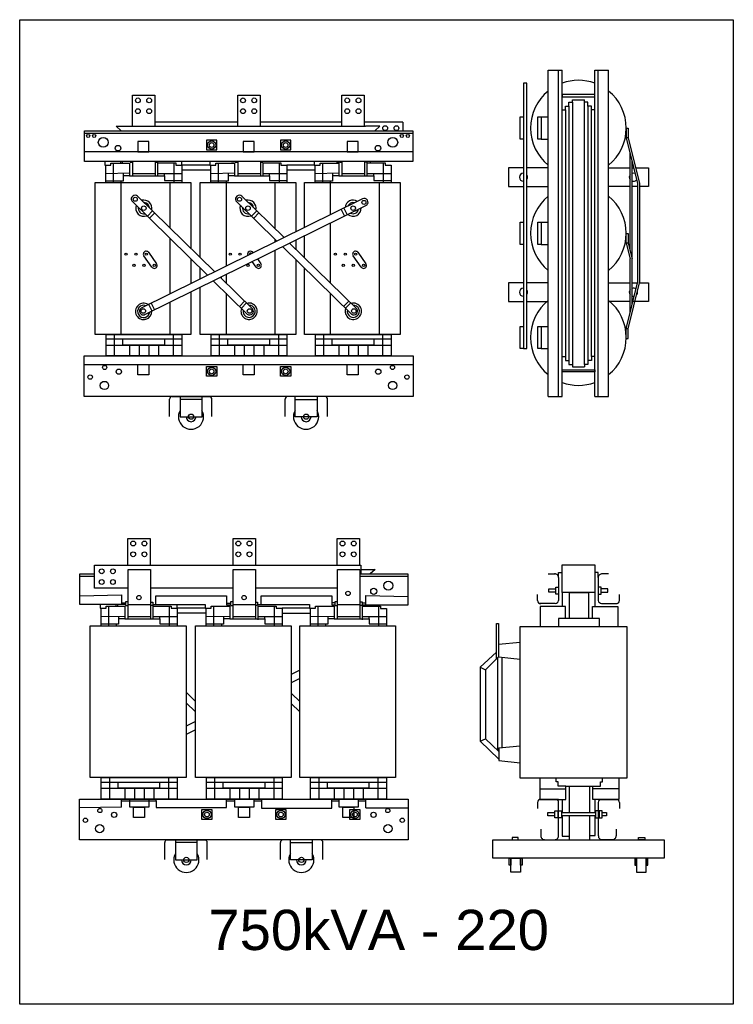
# Model space of a CAD drawing. Header units: millimetres. Extents: x 18098 to 54149, y 8095 to 18524.
# Tile 14 of 17: x 40223 to 43332, y 14235 to 18524. Entities that reach past the tile are written whole.
import ezdxf

# ---------------------------------------------------------------- set-up
doc = ezdxf.new("R2010")
doc.units = ezdxf.units.MM
for name, color, linetype in [('BOBINA', 2, 'Continuous'), ('CULATRA', 1, 'Continuous'), ('DETALHE', 3, 'Continuous'), ('L1', 1, 'Continuous'), ('L2', 2, 'Continuous')]:
    doc.layers.add(name, color=color, linetype=linetype)
doc.styles.get("Standard").update_dxf_attribs({"font": 'arial.ttf'})

msp = doc.modelspace()

# ---------------------------------------------------------------- linework, layer by layer
at = {"layer": 'BOBINA'}
for points in [[(40968.2, 17338.1), (40968.2, 17153.1), (40551.4, 17153.1), (40551.4, 17814.2), (40968.2, 17814.2), (40968.2, 17527.9)], [(41009.3, 17487.7), (41009.3, 17814.2), (41426.1, 17814.2), (41426.1, 17600)], [(41463.3, 17618.4), (41463.3, 17814.2), (41880.1, 17814.2), (41880.1, 17153.1), (41463.3, 17153.1), (41463.3, 17340)], [(41426.1, 17564), (41426.1, 17524.1)], [(41463.3, 17487.7), (41463.3, 17582.3)], [(40968.2, 17482.6), (40968.2, 17438.6)], [(41426.1, 17478.8), (41426.1, 17358.4)], [(40968.2, 17438.6), (40968.2, 17374.2)], [(41009.3, 17394.5), (41009.3, 17442.4)], [(41463.3, 17340), (41463.3, 17442.4)], [(41426.1, 17358.4), (41426.1, 17153.1), (41009.3, 17153.1), (41009.3, 17358.4)]]:
    msp.add_lwpolyline(points, dxfattribs=at)
for points in [[(40530.8, 15884.1), (40947.6, 15884.1), (40947.6, 15223), (40530.8, 15223)], [(40988.7, 15884.1), (41405.5, 15884.1), (41405.5, 15223), (40988.7, 15223)], [(41442.7, 15884.1), (41859.5, 15884.1), (41859.5, 15223), (41442.7, 15223)], [(42402.8, 15880.6), (42867.4, 15880.6), (42867.4, 15220.7), (42402.8, 15220.7)]]:
    msp.add_lwpolyline(points, close=True, dxfattribs=at)
at = {"layer": 'CULATRA'}
for p, q in [((40643.3, 18059.5), (40665.5, 18039.9)), ((41172.9, 18077.7), (40812.4, 18077.7)), ((41626.9, 18077.7), (41270.2, 18077.7)), ((41891.8, 18077.7), (41724.2, 18077.7)), ((41792, 18059.5), (41729.4, 18059.5)), ((41792, 18059.5), (41769.9, 18039.9)), ((41891.8, 18077.7), (41891.8, 18039.9)), ((40505, 17906.2), (40505, 18039.9)), ((40505, 18039.9), (41935, 18039.9)), ((40505, 18030.1), (41935, 18030.1)), ((41935, 18039.9), (41935, 17906.2)), ((41935, 17948.1), (40505, 17948.1)), ((41935, 17906.2), (40505, 17906.2)), ((40594.2, 17906.2), (40594.2, 17890.5)), ((40594.2, 17890.5), (40598.4, 17890.5)), ((40662.6, 17906.2), (40662.6, 17899.1)), ((40669.5, 17906.2), (40669.5, 17899.1)), ((40704.4, 17906.2), (40704.4, 17902.6)), ((40704.4, 17902.6), (40716.4, 17902.6)), ((40823.5, 17902), (40813.6, 17902)), ((40823.5, 17906.2), (40823.5, 17902)), ((40929.6, 17890.5), (40929.6, 17907.2)), ((41052.1, 17890.5), (40929.6, 17890.5)), ((41052.1, 17906.2), (41052.1, 17890.5)), ((41052.1, 17890.5), (41056.2, 17890.5)), ((41145.2, 17906.2), (41145.2, 17905.3)), ((41145.2, 17905.3), (41162.3, 17905.3)), ((41162.3, 17906.2), (41162.3, 17902.6)), ((41162.3, 17902.6), (41174.3, 17902.6)), ((41279, 17901.6), (41271.5, 17901.6)), ((41279, 17906.2), (41279, 17901.6)), ((41506.1, 17890.5), (41387.5, 17890.5)), ((41506.1, 17907.2), (41506.1, 17890.5)), ((41506.1, 17890.5), (41510.2, 17890.5)), ((41602.8, 17906.2), (41602.8, 17904.6)), ((41602.8, 17904.6), (41616.3, 17904.6)), ((41616.3, 17906.2), (41616.3, 17902.6)), ((41616.3, 17902.6), (41628.3, 17902.6)), ((41735.7, 17902.9), (41725.4, 17902.9)), ((41735.7, 17906.2), (41735.7, 17902.9)), ((41751.2, 17903.1), (41751.2, 17906.2)), ((40929.6, 17870), (41056.2, 17870)), ((41387.5, 17869), (41510.2, 17869)), ((40664.3, 17814.2), (40664.3, 17153.1)), ((40877.3, 17814.2), (40877.3, 17617)), ((41122.1, 17814.2), (41122.1, 17508.3)), ((41335.1, 17814.2), (41335.1, 17613.2)), ((41576.1, 17814.2), (41576.1, 17674.1)), ((41789.1, 17814.2), (41789.1, 17153.1)), ((40736.9, 17754.5), (41072.6, 17425.7)), ((41190.9, 17754.5), (41374.5, 17574.6)), ((40711.3, 17734.2), (41041.8, 17410.5)), ((41717.1, 17743.6), (40751.8, 17267.5)), ((41735.1, 17716.4), (40766.8, 17238.8)), ((41165.3, 17734.2), (41343.7, 17559.4)), ((40802.3, 17690.4), (40779.6, 17667.3)), ((40811.1, 17681.8), (40788.4, 17658.7)), ((41256.3, 17690.4), (41233.6, 17667.3)), ((41265.1, 17681.8), (41242.4, 17658.7)), ((41624, 17697.6), (41638.3, 17668.5)), ((41635, 17703), (41649.4, 17674)), ((41576.1, 17638), (41576.1, 17377.2)), ((40877.3, 17571.7), (40877.3, 17349.5)), ((41335.1, 17567.9), (41335.1, 17555.2)), ((41399, 17550.6), (41691.8, 17263.9)), ((40783.6, 17511.3), (40819.5, 17460.8)), ((41122.1, 17508.3), (41122.1, 17450.1)), ((41237.5, 17511.3), (41239.8, 17508.2)), ((41335.1, 17519.1), (41335.1, 17353.3)), ((41368.3, 17535.4), (41668.6, 17241.2)), ((41695.4, 17511.3), (41731.3, 17460.8)), ((40799.3, 17445.2), (40763.9, 17495)), ((41253.3, 17445.2), (41235.6, 17470)), ((41258.8, 17481.4), (41273.5, 17460.8)), ((41711.1, 17445.2), (41675.8, 17495)), ((41122.1, 17414), (41122.1, 17377.2)), ((41066.3, 17386.5), (41214.6, 17241.2)), ((41097.1, 17401.7), (41237.8, 17263.9)), ((41100.2, 17403.2), (41100.2, 17398.6)), ((40877.3, 17349.5), (40877.3, 17329.4)), ((41122.1, 17331.8), (41122.1, 17153.1)), ((41335.1, 17353.3), (41335.1, 17153.1)), ((41576.1, 17331.8), (41576.1, 17284.4)), ((40784.9, 17284), (40799.4, 17255)), ((40795.7, 17289.4), (40810.2, 17260.4)), ((40877.3, 17293.3), (40877.3, 17153.1)), ((41202.7, 17298.3), (41180, 17275.1)), ((41211.3, 17289.8), (41188.6, 17266.7)), ((41576.1, 17284.4), (41576.1, 17153.1)), ((41656.7, 17298.3), (41634, 17275.1)), ((41665.3, 17289.8), (41642.6, 17266.7)), ((40503.5, 17021.7), (41936.6, 17021.7)), ((40921.8, 16882), (40921.8, 16794.5)), ((41017.3, 16870.1), (40921.8, 16870.1)), ((41017.3, 16794.5), (41017.3, 16882)), ((41422.8, 16794.5), (41422.8, 16882)), ((41422.8, 16870.1), (41518.3, 16870.1)), ((41518.3, 16882), (41518.3, 16794.5)), ((40921.8, 16794.5), (41017.3, 16794.5)), ((41518.3, 16794.5), (41422.8, 16794.5)), ((41708.8, 16147.6), (41708.8, 16109.7)), ((41708.8, 16129.4), (41771.5, 16129.4)), ((41771.5, 16129.4), (41749.3, 16109.7)), ((40484.4, 15976), (40484.4, 16109.7)), ((40484.4, 16109.7), (40548.3, 16109.7)), ((40484.4, 16100), (40548.3, 16100)), ((41704.9, 16109.7), (41914.4, 16109.7)), ((41704.9, 16100), (41914.4, 16100)), ((41914.4, 16109.7), (41914.4, 15973)), ((40793, 16048.7), (41153.7, 16048.7)), ((41250.9, 16048.7), (41607.7, 16048.7)), ((40484.4, 16014.8), (40666.4, 16018)), ((40666.4, 16018), (40666.4, 15976)), ((40816.6, 15977.1), (40816.6, 16014.9)), ((40816.6, 16014.9), (41124.6, 16014.9)), ((41124.6, 16014.9), (41124.6, 15975.1)), ((41274.6, 15977.1), (41274.6, 16014.6)), ((41274.6, 16014.6), (41582.2, 16014.6)), ((41582.2, 16014.6), (41582.2, 15974.5)), ((41730.7, 15973), (41730.7, 16016.2)), ((41730.7, 16016.2), (41914.4, 16011.7)), ((40683.9, 15976), (40484.4, 15976)), ((40573.7, 15976), (40573.7, 15960.4)), ((40573.7, 15960.4), (40577.8, 15960.4)), ((40642.1, 15976), (40642.1, 15968.9)), ((40648.9, 15976), (40648.9, 15968.9)), ((40666.4, 15983.1), (40683.9, 15983.1)), ((40695.9, 15988.3), (40683.9, 15988.3)), ((40683.9, 15988.3), (40683.9, 15972.4)), ((40683.9, 15972.4), (40695.9, 15972.4)), ((40793, 15986.9), (40803, 15986.9)), ((40803, 15971.9), (40793, 15971.9)), ((40803, 15986.9), (40803, 15971.9)), ((40803, 15977.1), (41031.5, 15977.1)), ((40909.1, 15960.4), (40909.1, 15977.1)), ((41031.5, 15960.4), (40909.1, 15960.4)), ((41031.5, 15977.1), (41031.5, 15960.4)), ((41031.5, 15960.4), (41035.7, 15960.4)), ((41124.6, 15983), (41141.7, 15983)), ((41124.6, 15975.1), (41141.7, 15975.1)), ((41153.7, 15988.3), (41141.7, 15988.3)), ((41141.7, 15988.3), (41141.7, 15972.4)), ((41141.7, 15972.4), (41153.7, 15972.4)), ((41250.9, 15986.3), (41258.5, 15986.3)), ((41258.5, 15971.5), (41250.9, 15971.5)), ((41258.5, 15986.3), (41258.5, 15971.5)), ((41258.5, 15977.1), (41485.5, 15977.1)), ((41485.5, 15960.4), (41366.9, 15960.4)), ((41485.5, 15977.1), (41485.5, 15960.4)), ((41485.5, 15960.4), (41489.7, 15960.4)), ((41595.7, 15983.6), (41582.2, 15983.6)), ((41582.2, 15974.5), (41595.7, 15974.5)), ((41607.7, 15988.3), (41595.7, 15988.3)), ((41595.7, 15988.3), (41595.7, 15972.4)), ((41595.7, 15972.4), (41607.7, 15972.4)), ((41704.9, 15987.8), (41715.2, 15987.8)), ((41715.2, 15972.8), (41704.9, 15972.8)), ((41715.2, 15987.8), (41715.2, 15972.8)), ((41715.2, 15983.1), (41730.7, 15983.1)), ((41914.4, 15973), (41716, 15973)), ((40909.1, 15939.9), (41035.7, 15939.9)), ((41366.9, 15938.9), (41489.7, 15938.9)), ((42489.1, 15220.7), (42489.1, 15127.7)), ((42559.7, 15204.4), (42559.7, 15220.7)), ((42568.9, 15204.4), (42559.7, 15204.4)), ((42568.9, 15185), (42568.9, 15204.4)), ((42602.6, 15185), (42568.9, 15185)), ((42602.6, 15127.7), (42602.6, 15185)), ((42602.6, 15185), (42719.1, 15185)), ((42616.1, 15185), (42616.1, 15071.3)), ((42705.4, 15185), (42705.4, 15071.3)), ((42719.1, 15127.7), (42719.1, 15185)), ((42719.1, 15185), (42752.8, 15185)), ((42752.8, 15185), (42752.8, 15204.4)), ((42752.8, 15204.4), (42762, 15204.4)), ((42762, 15204.4), (42762, 15220.7)), ((42832.6, 15220.7), (42832.6, 15127.7)), ((42489.1, 15174.2), (42602.6, 15174.2)), ((42832.6, 15174.2), (42719.1, 15174.2)), ((40667.1, 15093.2), (40667.1, 15129.1)), ((40667.1, 15121.1), (40702.8, 15121.1)), ((40702.8, 15121.1), (40818.1, 15121.1)), ((40818.1, 15121.1), (40818.1, 15129.1)), ((40818.1, 15121.1), (40818.1, 15092.2)), ((41123.8, 15092.2), (41123.8, 15129.1)), ((41123.8, 15121.4), (41160.6, 15121.4)), ((41243, 15121.8), (41276, 15121.8)), ((41276, 15129.1), (41276, 15088.9)), ((41582.8, 15088.9), (41582.8, 15129.1)), ((41582.8, 15121.2), (41614.6, 15121.2)), ((41697, 15122), (41730.9, 15122)), ((41730.9, 15090.6), (41730.9, 15129.1)), ((42586.2, 15127.7), (42586.2, 15071.3)), ((42729.9, 15071.3), (42729.9, 15127.7)), ((40667.1, 15093.2), (40483, 15091.5)), ((40818.1, 15092.2), (41123.8, 15092.2)), ((41276, 15088.9), (41582.8, 15088.9)), ((41730.9, 15090.6), (41916, 15090.6)), ((42586.2, 15056.3), (42586.2, 14967.6)), ((42616.1, 15056.3), (42616.1, 14952.2)), ((42705.4, 15056.3), (42705.4, 14952.2)), ((42729.9, 14970.1), (42729.9, 15056.3)), ((42586.2, 14967.6), (42616.1, 14967.6)), ((42705.4, 14970.1), (42729.9, 14970.1)), ((40901.2, 14951.9), (40901.2, 14864.4)), ((40996.7, 14940), (40901.2, 14940)), ((40996.7, 14864.4), (40996.7, 14951.9)), ((41402.3, 14864.4), (41402.3, 14951.9)), ((41402.3, 14940), (41497.7, 14940)), ((41497.7, 14951.9), (41497.7, 14864.4)), ((40901.2, 14864.4), (40996.7, 14864.4)), ((41497.7, 14864.4), (41402.3, 14864.4))]:
    msp.add_line(p, q, dxfattribs=at)
for points in [[(41037.2, 17956.3), (41081.2, 17956.3), (41081.2, 17999.4), (41037.2, 17999.4)], [(41359.6, 17956.3), (41403.6, 17956.3), (41403.6, 17999.4), (41359.6, 17999.4)], [(40503.5, 17059.2), (41936.6, 17059.2), (41936.6, 16882), (40503.5, 16882)], [(41037.2, 17013.5), (41081.2, 17013.5), (41081.2, 16970.5), (41037.2, 16970.5)], [(41359.6, 17013.5), (41403.6, 17013.5), (41403.6, 16970.5), (41359.6, 16970.5)], [(40483, 15129.1), (41916, 15129.1), (41916, 14951.9), (40483, 14951.9)], [(41016.7, 15083.3), (41060.7, 15083.3), (41060.7, 15040.3), (41016.7, 15040.3)], [(41339, 15083.3), (41383, 15083.3), (41383, 15040.3), (41339, 15040.3)], [(41661.2, 15083.3), (41705.1, 15083.3), (41705.1, 15040.3), (41661.2, 15040.3)], [(42284.8, 14952.2), (43029.8, 14952.2), (43029.8, 14871), (42284.8, 14871)], [(42368.1, 14952.2), (42395.2, 14952.2), (42395.2, 14962.4), (42368.1, 14962.4)], [(42946.4, 14952.2), (42919.3, 14952.2), (42919.3, 14962.4), (42946.4, 14962.4)], [(42354.6, 14871), (42363, 14871), (42363, 14841.2), (42354.6, 14841.2)], [(42363, 14871), (42404.1, 14871), (42404.1, 14811.3), (42363, 14811.3)], [(42404.1, 14871), (42412.5, 14871), (42412.5, 14841.2), (42404.1, 14841.2)], [(42910.4, 14871), (42902, 14871), (42902, 14841.2), (42910.4, 14841.2)], [(42951.6, 14871), (42910.4, 14871), (42910.4, 14811.3), (42951.6, 14811.3)], [(42959.9, 14871), (42951.6, 14871), (42951.6, 14841.2), (42959.9, 14841.2)]]:
    msp.add_lwpolyline(points, close=True, dxfattribs=at)
for points in [[(42417.4, 17878.1), (42352.2, 17878.1), (42352.2, 17796.9), (42417.4, 17796.9)], [(42525.5, 17878.1), (42432.9, 17878.1)], [(42788.5, 17878.1), (42881.7, 17878.1)], [(42890.4, 17878.1), (42897.1, 17878.1)], [(42905.8, 17878.1), (42961.9, 17878.1), (42961.9, 17796.9), (42922.4, 17796.9)], [(42432.9, 17796.9), (42525.5, 17796.9)], [(42881.7, 17796.9), (42788.5, 17796.9)], [(42913.6, 17796.9), (42890.4, 17796.9)], [(42417.4, 17377.1), (42352.2, 17377.1), (42352.2, 17295.9), (42417.4, 17295.9)], [(42525.5, 17377.1), (42432.9, 17377.1)], [(42788.5, 17377.1), (42881.7, 17377.1)], [(42890.4, 17377.1), (42913.6, 17377.1)], [(42922.3, 17377.1), (42961.9, 17377.1), (42961.9, 17295.9), (42890.4, 17295.9)], [(42432.9, 17295.9), (42525.5, 17295.9)], [(42881.7, 17295.9), (42788.5, 17295.9)]]:
    msp.add_lwpolyline(points, dxfattribs=at)
for centre, radius in [((40521.3, 18017.1), 6.98), ((40547.5, 18017.1), 6.98), ((41887.8, 18017.1), 6.98), ((41914, 18017.1), 6.98), ((40587.1, 17989.2), 21.5), ((40651.7, 17964.2), 12.1), ((41059.2, 17977.8), 17.8), ((41059.2, 17977.8), 10.3), ((41381.6, 17977.8), 17.8), ((41381.6, 17977.8), 10.3), ((41783.6, 17964.2), 12.1), ((41848.2, 17989.2), 21.5), ((40726.7, 17741.5), 8.74), ((40763.7, 17702.6), 9.74), ((41180.6, 17741.5), 8.74), ((41217.7, 17702.6), 9.74), ((41675.5, 17702.6), 9.74), ((41722.8, 17728.1), 8.74), ((40686.3, 17502.4), 5), ((40729.4, 17502.4), 5), ((40774.4, 17502.4), 5), ((41140.3, 17502.4), 5), ((41183.4, 17502.4), 5), ((41598.2, 17502.4), 5), ((41641.2, 17502.4), 5), ((41686.2, 17502.4), 5), ((40721, 17453.4), 5), ((40764.1, 17453.4), 5), ((40809.1, 17453.4), 5), ((41218.1, 17453.4), 5), ((41263.1, 17453.4), 5), ((41632.9, 17453.4), 5), ((41676, 17453.4), 5), ((41720.9, 17453.4), 5), ((40761.4, 17254.8), 10), ((41224.7, 17254.8), 10), ((41678.7, 17254.8), 10), ((40593, 17009.1), 9.05), ((40655, 16990.5), 11.4), ((41059.2, 16992), 17.8), ((41059.2, 16992), 10.3), ((41381.6, 16992), 17.8), ((41381.6, 16992), 10.3), ((41785.1, 16990.5), 11.4), ((41847.1, 17009.1), 9.05), ((40530.1, 16967.1), 9.53), ((40592.1, 16930.4), 18.1), ((41848, 16930.4), 18.1), ((41910, 16967.1), 9.53), ((40969.5, 16794.5), 11.3), ((41470.6, 16794.5), 11.3), ((41765.3, 16033.9), 13.3), ((41828.7, 16058.7), 19.5), ((40742.6, 16006.6), 9.68), ((41200.5, 16006.6), 9.68), ((41653.2, 16024.8), 9.68), ((40572.5, 15079), 9.05), ((40634.5, 15060.4), 11.4), ((41038.7, 15061.8), 17.8), ((41038.7, 15061.8), 10.3), ((41361, 15061.8), 17.8), ((41361, 15061.8), 10.3), ((41683.1, 15061.8), 17.8), ((41683.1, 15061.8), 10.3), ((41764.5, 15060.4), 11.4), ((41826.5, 15079), 9.05), ((40509.5, 15037), 9.53), ((40571.5, 15000.3), 18.1), ((41827.5, 15000.3), 18.1), ((41889.5, 15037), 9.53), ((40949, 14864.4), 11.3), ((41450, 14864.4), 11.3)]:
    msp.add_circle(centre, radius, dxfattribs=at)
for centre, radius, start, end in [((40725.6, 17742.5), 16.5, 46.642, 210.024), ((41179.6, 17742.5), 16.5, 46.642, 210.024), ((40763.7, 17702.6), 35.4, 159.0021, 292.1868), ((40763.7, 17702.6), 35.4, 159.0021, 292.1868), ((40763.7, 17702.6), 35.4, 346.7722, 104.4167), ((40763.7, 17702.6), 35.4, 346.7722, 104.4167), ((40763.7, 17702.6), 24.4, 4.2638, 86.9251), ((41217.7, 17702.6), 35.4, 159.0021, 292.1868), ((41217.7, 17702.6), 35.4, 159.0021, 292.1868), ((41217.7, 17702.6), 35.4, 346.7722, 104.4167), ((41217.7, 17702.6), 35.4, 346.7722, 104.4167), ((41217.7, 17702.6), 24.4, 4.2638, 86.9251), ((41675.5, 17702.6), 35.4, 57.4747, 175.1192), ((41675.5, 17702.6), 35.4, 57.4747, 175.1192), ((41675.5, 17702.6), 24.4, 74.9663, 157.6276), ((41724.1, 17728.7), 16.5, 311.8674, 115.2494), ((40763.7, 17702.6), 24.4, 170.7808, 280.4081), ((41217.7, 17702.6), 24.4, 170.7808, 280.4081), ((41675.5, 17702.6), 35.4, 229.7046, 2.8893), ((41675.5, 17702.6), 35.4, 229.7046, 2.8893), ((41675.5, 17702.6), 24.4, 241.4833, 351.1106), ((40774.4, 17502.4), 12.8, 26.9095, 215.3387), ((41228.3, 17502.4), 12.8, 26.9095, 205.7743), ((41228.3, 17502.4), 5, 27.4774, 205.0295), ((41686.2, 17502.4), 12.8, 26.9095, 215.3387), ((40809.1, 17453.4), 12.8, 210.637, 35.4323), ((41263.1, 17453.4), 12.8, 210.637, 35.4323), ((41720.9, 17453.4), 12.8, 210.637, 35.4323), ((40763.2, 17253.1), 35.6, 56.8542, 2.7277), ((41222.4, 17253.7), 35.6, 159.3603, 105.2339), ((41676.4, 17253.7), 35.6, 159.3603, 105.2339), ((40763.2, 17253.1), 26.6, 69.111, 353.8189), ((40761.1, 17254.1), 16.3, 124.871, 290.4644), ((41222.4, 17253.7), 26.6, 168.2691, 92.9771), ((41224.8, 17254), 16.3, 231.6236, 37.217), ((41676.4, 17253.7), 26.6, 168.2691, 92.9771), ((41678.8, 17254), 16.3, 231.6236, 37.217), ((40969.5, 16794.5), 55, 150.1435, 29.8565), ((41470.6, 16794.5), 55, 150.1435, 29.8565), ((40969.5, 16794.5), 21.7, 180, 0), ((41470.6, 16794.5), 21.7, 180, 0), ((40949, 14864.4), 55, 150.1435, 29.8565), ((41450, 14864.4), 55, 150.1435, 29.8565), ((40949, 14864.4), 21.7, 180, 0), ((41450, 14864.4), 21.7, 180, 0)]:
    msp.add_arc(centre, radius, start, end, dxfattribs=at)
at = {"layer": 'DETALHE'}
for p, q in [((40875.8, 16795.3), (40875.8, 16870.2)), ((40885.5, 16882), (41050.9, 16882)), ((41060.6, 16795.3), (41060.6, 16870.2)), ((41379.5, 16795.3), (41379.5, 16870.2)), ((41554.6, 16882), (41389.2, 16882)), ((41564.3, 16795.3), (41564.3, 16870.2)), ((42525.5, 16109.8), (42555.3, 16109.8)), ((42570.8, 16093.4), (42570.8, 15993.8)), ((42743.2, 16093.4), (42743.2, 15993.8)), ((42788.5, 16109.8), (42758.8, 16109.8)), ((42478.4, 15993.8), (42478.4, 16020.1)), ((42835.7, 15993.8), (42835.7, 16020.1)), ((42555.9, 15980.8), (42489.1, 15980.8)), ((42758.1, 15980.8), (42825, 15980.8)), ((42478.4, 15114.7), (42478.4, 15088.5)), ((42489.1, 15127.7), (42602.6, 15127.7)), ((42570.8, 15127.7), (42489.1, 15127.7)), ((42570.8, 14968.7), (42570.8, 15114.7)), ((42832.6, 15127.7), (42719.1, 15127.7)), ((42825.4, 15127.7), (42719.1, 15127.7)), ((42743.7, 15127.7), (42825.4, 15127.7)), ((42743.7, 14968.7), (42743.7, 15114.7)), ((42836.1, 15114.7), (42836.1, 15088.5)), ((42493.3, 14997.8), (42493.3, 14968.7)), ((42821.2, 14997.8), (42821.2, 14968.7)), ((40855.2, 14865.2), (40855.2, 14940.1)), ((40864.9, 14951.9), (41030.4, 14951.9)), ((41040, 14865.2), (41040, 14940.1)), ((41358.9, 14865.2), (41358.9, 14940.1)), ((41534, 14951.9), (41368.6, 14951.9)), ((41543.7, 14865.2), (41543.7, 14940.1)), ((42508.9, 14952.2), (42555.3, 14952.2)), ((42805.6, 14952.2), (42759.2, 14952.2))]:
    msp.add_line(p, q, dxfattribs=at)
for centre, radius, start, end in [((40887.8, 16870.2), 12, 101.207, 180), ((41048.6, 16870.2), 12, 0, 78.793), ((41391.5, 16870.2), 12, 101.207, 180), ((41552.3, 16870.2), 12, 0, 78.793), ((42554.3, 16093.4), 16.5, 0, 93.3125), ((42759.7, 16093.4), 16.5, 86.6875, 180), ((42491.6, 15993.8), 13.2, 180, 277.5762), ((42556, 15995.8), 15, 269.8365, 352.5873), ((42758.1, 15995.8), 15, 187.4127, 270.1635), ((42822.5, 15993.8), 13.2, 262.4238, 0), ((42491.6, 15114.7), 13.2, 82.4238, 180), ((42557.7, 15114.7), 13.2, 0, 97.5762), ((42756.8, 15114.7), 13.2, 82.4238, 180), ((42822.9, 15114.7), 13.2, 0, 97.5762), ((42509.8, 14968.7), 16.5, 180, 273.3125), ((42554.3, 14968.7), 16.5, 266.6875, 0), ((42760.2, 14968.7), 16.5, 180, 273.3125), ((42804.7, 14968.7), 16.5, 266.6875, 0), ((40867.3, 14940.1), 12, 101.207, 180), ((41028, 14940.1), 12, 0, 78.793), ((41371, 14940.1), 12, 101.207, 180), ((41531.7, 14940.1), 12, 0, 78.793)]:
    msp.add_arc(centre, radius, start, end, dxfattribs=at)
at = {"layer": 'L1'}
for p, q in [((42525.5, 16882.8), (42525.5, 18304)), ((42525.5, 18304), (42585.8, 18304)), ((42570.8, 16882.8), (42570.8, 18304)), ((42585.8, 16882.8), (42585.8, 18304)), ((42728.3, 16882.8), (42728.3, 18304)), ((42728.3, 18304), (42788.5, 18304)), ((42743.2, 16882.8), (42743.2, 18304)), ((42788.5, 16882.8), (42788.5, 18304)), ((40715.1, 18059.5), (40715.1, 18194.5)), ((40715.1, 18194.5), (40812.4, 18194.5)), ((40812.4, 18194.5), (40812.4, 18059.5)), ((41172.9, 18059.5), (41172.9, 18194.5)), ((41172.9, 18194.5), (41270.2, 18194.5)), ((41270.2, 18194.5), (41270.2, 18059.5)), ((41626.9, 18059.5), (41626.9, 18194.5)), ((41626.9, 18194.5), (41724.2, 18194.5)), ((41724.2, 18194.5), (41724.2, 18059.5)), ((42600.2, 18130.3), (42600.2, 18147.4)), ((42600.2, 18147.4), (42615.5, 18147.4)), ((42615.5, 18147.4), (42615.5, 18164.4)), ((42615.5, 18164.4), (42630.8, 18164.4)), ((42615.5, 18147.4), (42615.5, 17039.5)), ((42630.8, 18164.4), (42630.8, 18175.2)), ((42630.8, 18175.2), (42683.2, 18175.2)), ((42630.8, 18164.4), (42630.8, 17022.4)), ((42683.2, 18164.4), (42683.2, 18175.2)), ((42698.6, 18164.4), (42683.2, 18164.4)), ((42683.2, 17022.4), (42683.2, 18164.4)), ((42698.6, 18147.4), (42698.6, 18164.4)), ((42713.9, 18147.4), (42698.6, 18147.4)), ((42698.6, 18147.4), (42698.6, 17039.5)), ((42713.9, 18130.3), (42713.9, 18147.4)), ((42495, 18099.9), (42525.5, 18099.9)), ((42585.5, 18130.3), (42600.2, 18130.3)), ((42600.2, 18130.3), (42600.2, 17056.6)), ((42728.6, 18130.3), (42713.9, 18130.3)), ((42713.9, 17056.6), (42713.9, 18130.3)), ((40643.3, 18059.5), (41729.4, 18059.5)), ((42865.4, 18051.3), (42865.4, 18009.4)), ((42865.4, 18051.3), (42874.1, 18051.3)), ((42874.1, 18051.3), (42874.1, 18009.4)), ((42495, 18002.7), (42525.5, 18002.7)), ((42865.4, 18009.4), (42913.6, 17809.9)), ((42874.1, 18009.4), (42865.4, 18009.4)), ((42874.1, 18009.4), (42922.4, 17809.6)), ((42881.7, 17518.4), (42881.7, 17940.4)), ((40598.4, 17814.2), (40598.4, 17890.5)), ((40598.4, 17890.5), (40619.8, 17890.5)), ((40619.8, 17890.5), (40619.8, 17899.1)), ((40619.8, 17899.1), (40701.4, 17899.1)), ((40619.8, 17890.5), (40619.8, 17890.5)), ((40630.4, 17899.1), (40630.4, 17814.2)), ((40701.4, 17899.1), (40701.4, 17890.5)), ((40701.4, 17890.5), (40701.4, 17843.5)), ((40716.4, 17843.5), (40716.4, 17906.2)), ((40813.6, 17906.2), (40813.6, 17843.5)), ((40825.2, 17843.5), (40825.2, 17899.5)), ((40825.2, 17899.5), (40902.8, 17899.5)), ((40894.9, 17899.5), (40894.9, 17814.2)), ((40902.8, 17899.5), (40902.8, 17890.5)), ((40902.8, 17890.5), (40929.6, 17890.5)), ((40929.6, 17890.5), (40929.6, 17814.2)), ((41056.2, 17814.2), (41056.2, 17890.5)), ((41056.2, 17890.5), (41077.6, 17890.5)), ((41077.6, 17890.5), (41077.6, 17899.1)), ((41077.6, 17899.1), (41159.3, 17899.1)), ((41077.6, 17890.5), (41077.6, 17890.5)), ((41088.3, 17899.1), (41088.3, 17814.2)), ((41159.3, 17899.1), (41159.3, 17890.5)), ((41159.3, 17890.5), (41159.3, 17843.5)), ((41174.3, 17843.5), (41174.3, 17906.2)), ((41271.5, 17906.2), (41271.5, 17843.5)), ((41283.1, 17840.2), (41283.1, 17899.5)), ((41283.1, 17899.5), (41360.7, 17899.5)), ((41352.8, 17899.5), (41352.8, 17814.2)), ((41360.7, 17899.5), (41360.7, 17890.5)), ((41360.7, 17890.5), (41387.5, 17890.5)), ((41387.5, 17890.5), (41387.5, 17814.2)), ((41510.2, 17814.2), (41510.2, 17890.5)), ((41510.2, 17890.5), (41531.6, 17890.5)), ((41531.6, 17890.5), (41531.6, 17899.1)), ((41531.6, 17899.1), (41613.3, 17899.1)), ((41531.6, 17890.5), (41531.6, 17890.5)), ((41542.3, 17899.1), (41542.3, 17814.2)), ((41613.3, 17899.1), (41613.3, 17890.5)), ((41613.3, 17890.5), (41613.3, 17843.5)), ((41628.3, 17843.5), (41628.3, 17906.2)), ((41725.4, 17906.2), (41725.4, 17843.5)), ((41737.1, 17840.2), (41737.1, 17899.5)), ((41737.1, 17899.5), (41814.7, 17899.5)), ((41806.8, 17899.5), (41806.8, 17814.2)), ((41814.7, 17899.5), (41814.7, 17889.7)), ((41814.7, 17889.7), (41841.5, 17889.7)), ((41841.5, 17889.7), (41841.5, 17814.2)), ((42890.4, 17482.3), (42890.4, 17905.9)), ((40598.4, 17854.3), (40701.4, 17856)), ((40673.7, 17855.6), (40673.7, 17821)), ((40701.4, 17843.5), (40673.7, 17843.5)), ((40701.4, 17843.5), (40854.1, 17843.5)), ((40716.4, 17854.1), (40813.6, 17854.1)), ((40825.2, 17854.2), (40929.6, 17854.2)), ((40854.1, 17843.5), (40854.1, 17854.2)), ((40854.1, 17843.5), (40854.1, 17822.8)), ((41056.2, 17854.3), (41159.3, 17856)), ((41131.5, 17855.6), (41131.5, 17821)), ((41159.3, 17843.5), (41131.5, 17843.5)), ((41159.3, 17843.5), (41311.9, 17843.5)), ((41174.3, 17854.1), (41271.5, 17854.1)), ((41283.1, 17854.2), (41387.5, 17854.2)), ((41311.9, 17843.5), (41311.9, 17854.2)), ((41311.9, 17843.5), (41311.9, 17822.8)), ((41510.2, 17854.3), (41613.3, 17856)), ((41585.5, 17855.6), (41585.5, 17821)), ((41613.3, 17843.5), (41585.5, 17843.5)), ((41613.3, 17843.5), (41765.9, 17843.5)), ((41628.3, 17854.1), (41725.4, 17854.1)), ((41737.1, 17854.2), (41841.5, 17854.2)), ((41765.9, 17843.5), (41765.9, 17854.2)), ((41765.9, 17843.5), (41765.9, 17822.8)), ((40673.7, 17821), (40598.4, 17821)), ((40664.3, 17821), (40664.3, 17814.2)), ((40854.1, 17822.8), (40929.6, 17822.8)), ((41131.5, 17821), (41056.2, 17821)), ((41122.1, 17821), (41122.1, 17814.2)), ((41311.9, 17822.8), (41387.5, 17822.8)), ((41585.5, 17821), (41510.2, 17821)), ((41576.1, 17821), (41576.1, 17814.2)), ((41765.9, 17822.8), (41841.5, 17822.8)), ((42913.6, 17809.9), (42913.6, 17377)), ((42922.4, 17809.6), (42922.4, 17377.2)), ((42495, 17642), (42525.5, 17642)), ((42865.4, 17549.9), (42865.4, 17591.8)), ((42865.4, 17591.8), (42874.1, 17591.8)), ((42874.1, 17591.8), (42874.1, 17549.9)), ((42495, 17544.8), (42525.5, 17544.8)), ((42865.4, 17549.9), (42881.7, 17482.5)), ((42874.1, 17549.9), (42865.4, 17549.9)), ((42874.1, 17549.9), (42890.4, 17482.3)), ((42881.7, 17244.9), (42881.7, 17482.5)), ((42890.4, 17281), (42890.4, 17482.3)), ((42865.4, 17177.5), (42913.6, 17377)), ((42874.1, 17177.5), (42922.4, 17377.2)), ((42495, 17188), (42525.5, 17188)), ((42865.4, 17135.6), (42865.4, 17177.5)), ((42874.1, 17177.5), (42865.4, 17177.5)), ((42874.1, 17135.6), (42874.1, 17177.5)), ((40599.3, 17133.5), (40929.2, 17133.5)), ((41057.2, 17133.5), (41387, 17133.5)), ((41511.1, 17133.5), (41841, 17133.5)), ((42865.4, 17135.6), (42874.1, 17135.6)), ((40599.3, 17106.2), (40929.2, 17106.2)), ((40701.1, 17106.2), (40701.1, 17059.2)), ((40743.4, 17106.2), (40743.4, 17059.2)), ((40785.7, 17106.2), (40785.7, 17059.2)), ((40828, 17106.2), (40828, 17059.2)), ((41057.2, 17106.2), (41387, 17106.2)), ((41158.9, 17106.2), (41158.9, 17059.2)), ((41201.2, 17106.2), (41201.2, 17059.2)), ((41243.6, 17106.2), (41243.6, 17059.2)), ((41285.9, 17106.2), (41285.9, 17059.2)), ((41511.1, 17106.2), (41841, 17106.2)), ((41612.9, 17106.2), (41612.9, 17059.2)), ((41655.2, 17106.2), (41655.2, 17059.2)), ((41697.6, 17106.2), (41697.6, 17059.2)), ((41739.9, 17106.2), (41739.9, 17059.2)), ((42495, 17090.8), (42525.5, 17090.8)), ((42585.5, 17056.6), (42600.2, 17056.6)), ((42600.2, 17056.6), (42600.2, 17039.5)), ((42600.2, 17039.5), (42615.5, 17039.5)), ((42615.5, 17039.5), (42615.5, 17022.4)), ((42713.9, 17039.5), (42698.6, 17039.5)), ((42698.6, 17039.5), (42698.6, 17022.4)), ((42728.6, 17056.6), (42713.9, 17056.6)), ((42713.9, 17056.6), (42713.9, 17039.5)), ((42615.5, 17022.4), (42630.8, 17022.4)), ((42630.8, 17022.4), (42630.8, 17011.7)), ((42630.8, 17011.7), (42683.2, 17011.7)), ((42683.2, 17022.4), (42683.2, 17011.7)), ((42698.6, 17022.4), (42683.2, 17022.4)), ((42525.5, 16882.8), (42585.8, 16882.8)), ((42728.3, 16882.8), (42788.5, 16882.8)), ((40694.5, 16147.6), (40694.5, 16264.4)), ((40694.5, 16264.4), (40791.8, 16264.4)), ((40791.8, 16264.4), (40791.8, 16147.6)), ((41152.4, 16147.6), (41152.4, 16264.4)), ((41152.4, 16264.4), (41249.7, 16264.4)), ((41249.7, 16264.4), (41249.7, 16147.6)), ((41606.4, 16147.6), (41606.4, 16264.4)), ((41606.4, 16264.4), (41703.6, 16264.4)), ((41703.6, 16264.4), (41703.6, 16147.6)), ((40548.3, 16047.7), (40548.3, 16147.6)), ((40548.3, 16147.6), (41708.8, 16147.6)), ((40695.9, 15913.4), (40695.9, 16129.4)), ((40695.9, 16129.4), (40793, 16129.4)), ((40793, 16129.4), (40793, 15913.4)), ((41153.7, 15913.4), (41153.7, 16129.4)), ((41153.7, 16129.4), (41250.9, 16129.4)), ((41250.9, 16129.4), (41250.9, 15913.4)), ((41607.7, 15913.4), (41607.7, 16129.4)), ((41607.7, 16129.4), (41704.9, 16129.4)), ((41704.9, 16129.4), (41704.9, 15913.4)), ((42570.8, 16093.4), (42570.8, 16116.4)), ((42570.8, 16116.4), (42585.8, 16116.4)), ((42743.2, 16116.4), (42728.3, 16116.4)), ((42743.2, 16093.4), (42743.2, 16116.4)), ((40695.9, 16047.7), (40548.3, 16047.7)), ((42585.8, 16028.4), (42585.8, 15967.5)), ((42728.3, 16028.4), (42728.3, 15967.5)), ((40577.8, 15884.1), (40577.8, 15960.4)), ((40577.8, 15960.4), (40599.2, 15960.4)), ((40599.2, 15960.4), (40599.2, 15968.9)), ((40599.2, 15968.9), (40680.8, 15968.9)), ((40599.2, 15960.4), (40599.2, 15960.4)), ((40609.9, 15968.9), (40609.9, 15884.1)), ((40680.8, 15968.9), (40680.8, 15960.4)), ((40680.8, 15960.4), (40680.8, 15913.4)), ((40695.9, 15977.1), (40793, 15977.1)), ((40804.7, 15913.4), (40804.7, 15969.4)), ((40804.7, 15969.4), (40882.3, 15969.4)), ((40874.4, 15969.4), (40874.4, 15884.1)), ((40882.3, 15969.4), (40882.3, 15960.4)), ((40882.3, 15960.4), (40909.1, 15960.4)), ((40909.1, 15960.4), (40909.1, 15884.1)), ((41035.7, 15884.1), (41035.7, 15960.4)), ((41035.7, 15960.4), (41057.1, 15960.4)), ((41057.1, 15960.4), (41057.1, 15968.9)), ((41057.1, 15968.9), (41138.7, 15968.9)), ((41057.1, 15960.4), (41057.1, 15960.4)), ((41067.7, 15968.9), (41067.7, 15884.1)), ((41138.7, 15968.9), (41138.7, 15960.4)), ((41138.7, 15960.4), (41138.7, 15913.4)), ((41153.7, 15977.1), (41250.9, 15977.1)), ((41262.5, 15910.1), (41262.5, 15969.4)), ((41262.5, 15969.4), (41340.1, 15969.4)), ((41332.2, 15969.4), (41332.2, 15884.1)), ((41340.1, 15969.4), (41340.1, 15960.4)), ((41340.1, 15960.4), (41366.9, 15960.4)), ((41366.9, 15960.4), (41366.9, 15884.1)), ((41489.7, 15884.1), (41489.7, 15960.4)), ((41489.7, 15960.4), (41511, 15960.4)), ((41511, 15960.4), (41511, 15968.9)), ((41511, 15968.9), (41592.7, 15968.9)), ((41511, 15960.4), (41511, 15960.4)), ((41521.7, 15968.9), (41521.7, 15884.1)), ((41592.7, 15968.9), (41592.7, 15960.4)), ((41592.7, 15960.4), (41592.7, 15913.4)), ((41607.7, 15977.1), (41704.9, 15977.1)), ((41716.5, 15910.1), (41716.5, 15969.4)), ((41716.5, 15969.4), (41794.1, 15969.4)), ((41786.2, 15969.4), (41786.2, 15884.1)), ((41794.1, 15969.4), (41794.1, 15959.5)), ((41794.1, 15959.5), (41820.9, 15959.5)), ((41820.9, 15959.5), (41820.9, 15884.1)), ((42601.2, 15967.5), (42490.7, 15967.5)), ((42490.7, 15967.5), (42490.7, 15880.6)), ((42601.2, 15916.1), (42601.2, 15967.5)), ((42718.4, 15916.1), (42718.4, 15967.5)), ((42718.4, 15967.5), (42828.9, 15967.5)), ((42828.9, 15967.5), (42828.9, 15880.6)), ((40577.8, 15924.2), (40680.8, 15925.9)), ((40653.1, 15925.4), (40653.1, 15890.9)), ((40680.8, 15913.4), (40653.1, 15913.4)), ((40680.8, 15913.4), (40833.5, 15913.4)), ((40695.9, 15924), (40793, 15924)), ((40804.7, 15924.1), (40909.1, 15924.1)), ((40833.5, 15913.4), (40833.5, 15924.1)), ((40833.5, 15913.4), (40833.5, 15892.7)), ((41035.7, 15924.2), (41138.7, 15925.9)), ((41111, 15925.4), (41111, 15890.9)), ((41138.7, 15913.4), (41111, 15913.4)), ((41138.7, 15913.4), (41291.4, 15913.4)), ((41153.7, 15924), (41250.9, 15924)), ((41262.5, 15924.1), (41366.9, 15924.1)), ((41291.4, 15913.4), (41291.4, 15924.1)), ((41291.4, 15913.4), (41291.4, 15892.7)), ((41489.7, 15924.2), (41592.7, 15925.9)), ((41565, 15925.4), (41565, 15890.9)), ((41592.7, 15913.4), (41565, 15913.4)), ((41592.7, 15913.4), (41745.4, 15913.4)), ((41607.7, 15924), (41704.9, 15924)), ((41716.5, 15924.1), (41820.9, 15924.1)), ((41745.4, 15913.4), (41745.4, 15924.1)), ((41745.4, 15913.4), (41745.4, 15892.7)), ((40653.1, 15890.9), (40577.8, 15890.9)), ((40643.7, 15890.9), (40643.7, 15884.1)), ((40833.5, 15892.7), (40909.1, 15892.7)), ((41111, 15890.9), (41035.7, 15890.9)), ((41101.6, 15890.9), (41101.6, 15884.1)), ((41291.4, 15892.7), (41366.9, 15892.7)), ((41565, 15890.9), (41489.7, 15890.9)), ((41555.6, 15890.9), (41555.6, 15884.1)), ((41745.4, 15892.7), (41820.9, 15892.7)), ((42300.7, 15740.1), (42300.7, 15893.4)), ((42300.7, 15893.4), (42309.4, 15893.4)), ((42309.4, 15893.4), (42309.4, 15748.8)), ((42402.8, 15810.5), (42309.4, 15802.4)), ((42300.7, 15769.5), (42228.5, 15703.4)), ((42252.1, 15691.6), (42309.4, 15748.8)), ((42304.8, 15744.2), (42304.8, 15341.3)), ((42309.4, 15748.8), (42402.8, 15738.1)), ((42323.6, 15747.1), (42323.2, 15353.3)), ((42228.5, 15703.4), (42228.5, 15381.6)), ((42228.5, 15703.4), (42252.1, 15691.6)), ((42228.5, 15703.4), (42228.5, 15381.6)), ((41442.7, 15690.2), (41405.5, 15671.8)), ((41442.7, 15654.1), (41405.5, 15635.7)), ((42252.6, 15692.1), (42252.6, 15391.8)), ((40947.6, 15594), (40988.7, 15553.8)), ((41408.6, 15587.1), (41442.7, 15553.8)), ((40947.6, 15548.7), (40988.7, 15508.5)), ((41405.5, 15544.9), (41442.7, 15508.5)), ((40988.7, 15466.3), (40947.6, 15446)), ((40988.7, 15430.2), (40947.6, 15409.9)), ((42228.5, 15381.6), (42252.6, 15391.8)), ((42228.5, 15381.6), (42310.1, 15302.7)), ((42252.6, 15391.8), (42310.1, 15336.2)), ((42310.1, 15352), (42402.8, 15360.8)), ((42310.1, 15352), (42310.1, 15297.4)), ((42310.1, 15297.4), (42402.8, 15286.3)), ((40578.7, 15203.4), (40908.6, 15203.4)), ((41036.6, 15203.4), (41366.5, 15203.4)), ((41490.6, 15203.4), (41820.5, 15203.4)), ((40578.7, 15176.1), (40908.6, 15176.1)), ((40680.5, 15176.1), (40680.5, 15129.1)), ((40722.8, 15176.1), (40722.8, 15129.1)), ((40765.1, 15176.1), (40765.1, 15129.1)), ((40807.5, 15176.1), (40807.5, 15129.1)), ((41036.6, 15176.1), (41366.5, 15176.1)), ((41138.4, 15176.1), (41138.4, 15129.1)), ((41180.7, 15176.1), (41180.7, 15129.1)), ((41223, 15176.1), (41223, 15129.1)), ((41265.3, 15176.1), (41265.3, 15129.1)), ((41490.6, 15176.1), (41820.5, 15176.1)), ((41592.4, 15176.1), (41592.4, 15129.1)), ((41634.7, 15176.1), (41634.7, 15129.1)), ((41677, 15176.1), (41677, 15129.1)), ((41719.3, 15176.1), (41719.3, 15129.1))]:
    msp.add_line(p, q, dxfattribs=at)
for points in [[(40223.1, 18523.6), (43331.7, 18523.6), (43331.7, 14235.2), (40223.1, 14235.2)], [(42417.4, 18247.4), (42417.4, 17092.1), (42432.9, 17092.1), (42432.9, 18247.4)], [(42585.8, 18187.9), (42728.3, 18187.9), (42728.3, 18197.2), (42585.8, 18197.2)], [(42417.4, 18099.9), (42417.4, 18002.7), (42402.8, 18002.7), (42402.8, 18099.9)], [(42495, 18099.9), (42495, 18002.7), (42480.4, 18002.7), (42480.4, 18099.9)], [(40738.2, 17948.1), (40786.1, 17948.1), (40786.1, 17992.7), (40738.2, 17992.7)], [(41196.1, 17948.1), (41244, 17948.1), (41244, 17992.7), (41196.1, 17992.7)], [(41650.1, 17948.1), (41698, 17948.1), (41698, 17992.7), (41650.1, 17992.7)], [(42417.4, 17642), (42417.4, 17544.8), (42402.8, 17544.8), (42402.8, 17642)], [(42495, 17642), (42495, 17544.8), (42480.4, 17544.8), (42480.4, 17642)], [(42417.4, 17188), (42417.4, 17090.8), (42402.8, 17090.8), (42402.8, 17188)], [(42495, 17188), (42495, 17090.8), (42480.4, 17090.8), (42480.4, 17188)], [(40599.3, 17153.1), (40929.2, 17153.1), (40929.2, 17059.2), (40599.3, 17059.2)], [(40634.8, 17059.2), (40599.3, 17059.2), (40599.3, 17153.1), (40634.8, 17153.1)], [(40672, 17133.5), (40853.2, 17133.5), (40853.2, 17106.2), (40672, 17106.2)], [(40929.2, 17059.2), (40893.7, 17059.2), (40893.7, 17153.1), (40929.2, 17153.1)], [(41057.2, 17153.1), (41387, 17153.1), (41387, 17059.2), (41057.2, 17059.2)], [(41092.6, 17059.2), (41057.2, 17059.2), (41057.2, 17153.1), (41092.6, 17153.1)], [(41129.9, 17133.5), (41311.1, 17133.5), (41311.1, 17106.2), (41129.9, 17106.2)], [(41387, 17059.2), (41351.6, 17059.2), (41351.6, 17153.1), (41387, 17153.1)], [(41511.1, 17153.1), (41841, 17153.1), (41841, 17059.2), (41511.1, 17059.2)], [(41546.6, 17059.2), (41511.1, 17059.2), (41511.1, 17153.1), (41546.6, 17153.1)], [(41583.9, 17133.5), (41765.1, 17133.5), (41765.1, 17106.2), (41583.9, 17106.2)], [(41841, 17059.2), (41805.6, 17059.2), (41805.6, 17153.1), (41841, 17153.1)], [(40738.2, 17021.7), (40786.1, 17021.7), (40786.1, 16977.2), (40738.2, 16977.2)], [(41196.1, 17021.7), (41244, 17021.7), (41244, 16977.2), (41196.1, 16977.2)], [(41650.1, 17021.7), (41698, 17021.7), (41698, 16977.2), (41650.1, 16977.2)], [(42585.8, 16998.9), (42728.3, 16998.9), (42728.3, 16989.6), (42585.8, 16989.6)], [(42585.8, 16148.9), (42728.3, 16148.9), (42728.3, 16028.4), (42585.8, 16028.4)], [(42558.6, 16052), (42570.8, 16052), (42570.8, 16021.5), (42558.6, 16021.5)], [(42755.5, 16052), (42743.2, 16052), (42743.2, 16021.5), (42755.5, 16021.5)], [(42618.7, 16028.4), (42700.9, 16028.4), (42700.9, 15916.1), (42618.7, 15916.1)], [(42749.3, 15916.1), (42570.1, 15916.1), (42570.1, 15880.6), (42749.3, 15880.6)], [(40578.7, 15223), (40908.6, 15223), (40908.6, 15129.1), (40578.7, 15129.1)], [(40614.2, 15129.1), (40578.7, 15129.1), (40578.7, 15223), (40614.2, 15223)], [(40651.4, 15203.4), (40832.7, 15203.4), (40832.7, 15176.1), (40651.4, 15176.1)], [(40908.6, 15129.1), (40873.1, 15129.1), (40873.1, 15223), (40908.6, 15223)], [(41036.6, 15223), (41366.5, 15223), (41366.5, 15129.1), (41036.6, 15129.1)], [(41072.1, 15129.1), (41036.6, 15129.1), (41036.6, 15223), (41072.1, 15223)], [(41109.3, 15203.4), (41290.5, 15203.4), (41290.5, 15176.1), (41109.3, 15176.1)], [(41366.5, 15129.1), (41331, 15129.1), (41331, 15223), (41366.5, 15223)], [(41490.6, 15223), (41820.5, 15223), (41820.5, 15129.1), (41490.6, 15129.1)], [(41526.1, 15129.1), (41490.6, 15129.1), (41490.6, 15223), (41526.1, 15223)], [(41563.3, 15203.4), (41744.5, 15203.4), (41744.5, 15176.1), (41563.3, 15176.1)], [(41820.5, 15129.1), (41785, 15129.1), (41785, 15223), (41820.5, 15223)], [(40702.8, 15129.1), (40785.2, 15129.1), (40785.2, 15093.2), (40702.8, 15093.2)], [(41160.6, 15129.1), (41243, 15129.1), (41243, 15093.2), (41160.6, 15093.2)], [(41614.6, 15129.1), (41697, 15129.1), (41697, 15093.2), (41614.6, 15093.2)], [(40718.4, 15093.2), (40766.3, 15093.2), (40766.3, 15048.7), (40718.4, 15048.7)], [(41176.2, 15093.2), (41224.1, 15093.2), (41224.1, 15048.7), (41176.2, 15048.7)], [(41630.2, 15093.2), (41678.1, 15093.2), (41678.1, 15048.7), (41630.2, 15048.7)], [(42554.6, 15078.1), (42566.8, 15078.1), (42566.8, 15047.6), (42554.6, 15047.6)], [(42570.8, 15078.1), (42583.1, 15078.1), (42583.1, 15047.6), (42570.8, 15047.6)], [(42743.7, 15078.1), (42731.4, 15078.1), (42731.4, 15047.6), (42743.7, 15047.6)], [(42759.9, 15078.1), (42747.7, 15078.1), (42747.7, 15047.6), (42759.9, 15047.6)]]:
    msp.add_lwpolyline(points, close=True, dxfattribs=at)
for points in [[(42558.6, 16030.2), (42528.3, 16030.2), (42528.3, 16045.2), (42558.6, 16045.2)], [(42755.5, 16030.2), (42785.8, 16030.2), (42785.8, 16045.2), (42755.5, 16045.2)], [(42554.6, 15056.3), (42524.3, 15056.3), (42524.3, 15071.3), (42554.6, 15071.3)], [(42566.8, 15071.3), (42570.8, 15071.3)], [(42570.8, 15056.3), (42566.8, 15056.3)], [(42583.1, 15071.3), (42731.4, 15071.3)], [(42731.4, 15056.3), (42583.1, 15056.3)], [(42743.7, 15071.3), (42747.7, 15071.3)], [(42747.7, 15056.3), (42743.7, 15056.3)], [(42759.9, 15071.3), (42779.7, 15071.3), (42779.7, 15056.3), (42759.9, 15056.3)]]:
    msp.add_lwpolyline(points, dxfattribs=at)
for centre in [(40738, 18172.2), (40787, 18172.2), (41195.9, 18172.2), (41244.8, 18172.2), (41649.9, 18172.2), (41698.8, 18172.2), (40738, 18125.4), (40787, 18125.4), (41195.9, 18125.4), (41244.8, 18125.4), (41649.9, 18125.4), (41698.8, 18125.4), (41815.2, 18051.4), (41864.2, 18051.4), (40717.4, 16242.1), (40766.4, 16242.1), (41175.3, 16242.1), (41224.3, 16242.1), (41629.3, 16242.1), (41678.3, 16242.1), (40717.4, 16195.2), (40766.4, 16195.2), (41175.3, 16195.2), (41224.3, 16195.2), (41629.3, 16195.2), (41678.3, 16195.2), (40580.3, 16121.2), (40629.2, 16121.2), (40580.3, 16074.4), (40629.2, 16074.4)]:
    msp.add_circle(centre, 10.5, dxfattribs=at)
for centre, start, end in [((42417.7, 17837.5), 91.0013, 268.9987), ((42417.7, 17837.5), 329.5562, 30.4438), ((42896.4, 17837.5), 146.0262, 213.9738), ((42896.4, 17837.5), 67.9816, 109.6059), ((42896.4, 17837.5), 250.3941, 319.1922), ((42417.7, 17336.5), 91.0013, 268.9987), ((42417.7, 17336.5), 329.5562, 30.4438), ((42896.4, 17336.5), 146.0262, 213.9738), ((42896.4, 17336.5), 52.0897, 109.6059), ((42896.4, 17336.5), 319.1036, 13.7227), ((42896.4, 17336.5), 250.3941, 280.7365)]:
    msp.add_arc(centre, 17.7, start, end, dxfattribs=at)
at = {"layer": 'L2'}
for centre, start, end in [((42657, 18051.3), 70.0002, 109.9998), ((42657, 18051.3), 129.1269, 230.8731), ((42657, 18051.3), 309.1269, 50.8731), ((42657, 17593.4), 129.1269, 230.8731), ((42657, 17593.4), 309.1269, 50.8731), ((42657, 17139.4), 129.1269, 230.8731), ((42657, 17139.4), 309.1269, 50.8731), ((42657, 17139.4), 250.0002, 289.9998)]:
    msp.add_arc(centre, 208.4, start, end, dxfattribs=at)

# ---------------------------------------------------------------- texts
at = {"layer": 'L1'}
msp.add_text('750kVA - 220', height=175.263, dxfattribs=at).set_placement((41045.1, 14471.5))

doc.saveas('drawing.dxf')
